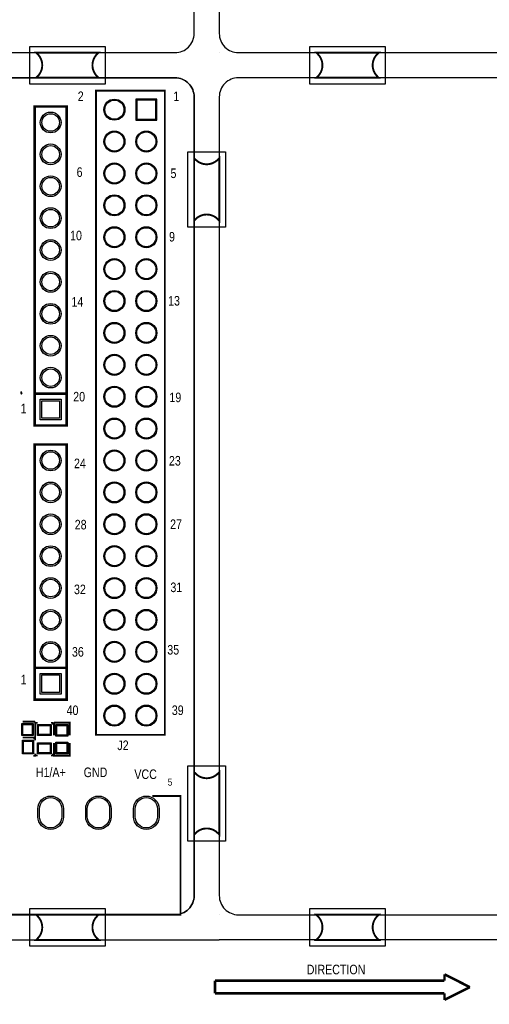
# Model space of a CAD drawing. Extents: x 0 to 144, y -67 to 145.
# Tile 5 of 7: x 57 to 95, y -7 to 71. Entities that reach past the tile are written whole.
import ezdxf

# ---------------------------------------------------------------- set-up
doc = ezdxf.new("R2010")
doc.units = 0
for name, color, linetype in [('BOARD_GEOMETRY_OUTLINE', 1, 'CONTINUOUS'), ('BOARD_GEOMETRY_SILKSCREEN_TOP', 2, 'CONTINUOUS'), ('PACKAGE_GEOMETRY_ASSEMBLY_TOP', 6, 'CONTINUOUS'), ('PACKAGE_GEOMETRY_SILKSCREEN_TOP', 5, 'CONTINUOUS'), ('PACKAGE_GEOMETRY_SOLDERMASK_TOP', 7, 'CONTINUOUS'), ('PIN_SOLDERMASK_TOP', 9, 'CONTINUOUS'), ('PIN_TOP', 8, 'CONTINUOUS')]:
    doc.layers.add(name, color=color, linetype=linetype)

msp = doc.modelspace()

# ---------------------------------------------------------------- linework, layer by layer
at = {"layer": 'BOARD_GEOMETRY_OUTLINE'}
for points in [[(1.524, 68.658232), (69.596, 68.658232, 0.414214), (71.12, 70.182232), (71.12, 133.792468, 0.414214), (69.596, 135.316468), (1.524, 135.316468, 0.414214), (0, 133.792468), (0, 70.182232, 0.414214), (1.524, 68.658232)], [(74.643996, 68.658232), (142.715996, 68.658232, 0.414214), (144.239996, 70.182232), (144.239996, 133.792468, 0.414214), (142.715996, 135.316468), (74.643996, 135.316468, 0.414214), (73.119996, 133.792468), (73.119996, 70.182232, 0.414214), (74.643996, 68.658232)], [(1.524, 0), (69.596, 0, 0.414214), (71.12, 1.524), (71.12, 65.134236, 0.414214), (69.596, 66.658236), (1.524, 66.658236, 0.414214), (0, 65.134236), (0, 1.524, 0.414214), (1.524, 0)], [(74.643996, 0), (142.715996, 0, 0.414214), (144.239996, 1.524), (144.239996, 65.134236, 0.414214), (142.715996, 66.658236), (74.643996, 66.658236, 0.414214), (73.119996, 65.134236), (73.119996, 1.524, 0.414214), (74.643996, 0)], [(0, -7.130796), (0, -4.997196, -0.414214), (2.9972, -1.999996), (73.119996, -1.999996)], [(144.239996, -7.130796), (144.239996, -4.997196, 0.414214), (141.242796, -1.999996), (73.119996, -1.999996)]]:
    msp.add_lwpolyline(points, format="xyb", dxfattribs=at)
for points in [[(73.119996, 68.658232), (73.119996, 68.65747)], [(73.119996, 0), (73.119996, -0.000762)]]:
    msp.add_lwpolyline(points, dxfattribs=at)
msp.add_lwpolyline([(0, 1.524), (0, 65.134236, -0.414214), (1.524, 66.658236), (69.596, 66.658236, -0.414214), (71.12, 65.134236), (71.12, 1.524, -0.414214), (69.596, 0), (1.524, 0, -0.414214)], format="xyb", close=True, dxfattribs=at)
at = {"layer": 'BOARD_GEOMETRY_SILKSCREEN_TOP', "const_width": 0.1524}
msp.add_lwpolyline([(63.2968, 65.640204), (68.7832, 65.640204), (68.7832, 14.332204), (63.2968, 14.332204), (63.2968, 65.640204)], dxfattribs=at)
at = {"layer": 'PACKAGE_GEOMETRY_ASSEMBLY_TOP'}
for points, const_width in [([(57.408064, 41.560496), (57.300368, 41.668192)], 0.127), ([(57.300368, 41.4528), (57.408064, 41.560496)], 0.127), ([(58.456068, 15.37462), (57.4548, 15.37462)], 0.1524), ([(57.4548, 14.11986), (58.4581, 14.11986), (58.4581, 15.37462)], 0.1524), ([(58.6486, 15.29334), (58.4962, 15.29334), (58.4962, 15.14094)], 0.127), ([(59.8678, 15.14094), (59.8678, 15.29334), (59.7154, 15.29334)], 0.127), ([(61.20638, 14.29004), (61.20638, 15.29334), (59.95162, 15.29334)], 0.1524), ([(59.95162, 15.291308), (59.95162, 14.29004)], 0.1524), ([(58.3057, 14.03604), (58.4581, 14.03604), (58.4581, 13.88364)], 0.127), ([(59.95162, 13.68044), (59.95162, 12.67714), (61.20638, 12.67714), (61.20638, 13.68044)], 0.1524), ([(58.3057, 12.66444), (58.4581, 12.66444), (58.4581, 12.81684)], 0.127), ([(58.4962, 12.82954), (58.4962, 12.67714), (58.6486, 12.67714)], 0.127), ([(59.8678, 12.82954), (59.8678, 12.67714), (59.7154, 12.67714)], 0.127)]:
    msp.add_lwpolyline(points, dxfattribs=dict(at, const_width=const_width))
at = {"layer": 'PACKAGE_GEOMETRY_SILKSCREEN_TOP', "const_width": 0.1524}
for points in [[(61.019944, 66.657982), (58.535824, 66.657982), (58.655458, 66.778124, 0.414167), (58.655458, 68.53809), (58.535062, 68.658486), (61.019944, 68.658486)], [(61.019944, 68.658486), (63.504064, 68.658486), (63.38443, 68.538344, 0.414167), (63.38443, 66.778378), (63.504826, 66.657982), (61.019944, 66.657982)], [(83.33994, 66.657982), (80.85582, 66.657982), (80.975454, 66.778124, 0.414167), (80.975454, 68.53809), (80.855058, 68.658486), (83.33994, 68.658486)], [(83.33994, 68.658486), (85.82406, 68.658486), (85.704426, 68.538344, 0.414167), (85.704426, 66.778378), (85.824822, 66.657982), (83.33994, 66.657982)], [(71.119746, 57.768236), (71.119746, 60.252356), (71.239888, 60.132722, 0.414167), (72.999854, 60.132722), (73.12025, 60.253118), (73.12025, 57.768236)], [(73.12025, 57.768236), (73.12025, 55.284116), (73.000108, 55.40375, 0.414167), (71.240142, 55.40375), (71.119746, 55.283354), (71.119746, 57.768236)], [(71.119746, 8.873236), (71.119746, 11.357356), (71.239888, 11.237722, 0.414167), (72.999854, 11.237722), (73.12025, 11.358118), (73.12025, 8.873236)], [(73.12025, 8.873236), (73.12025, 6.389116), (73.000108, 6.50875, 0.414167), (71.240142, 6.50875), (71.119746, 6.388354), (71.119746, 8.873236)], [(61.019944, -2.00025), (58.535824, -2.00025), (58.655458, -1.880108, 0.414167), (58.655458, -0.120142), (58.535062, 0.000254), (61.019944, 0.000254)], [(61.019944, 0.000254), (63.504064, 0.000254), (63.38443, -0.119888, 0.414167), (63.38443, -1.879854), (63.504826, -2.00025), (61.019944, -2.00025)], [(83.33994, -2.00025), (80.85582, -2.00025), (80.975454, -1.880108, 0.414167), (80.975454, -0.120142), (80.855058, 0.000254), (83.33994, 0.000254)], [(83.33994, 0.000254), (85.82406, 0.000254), (85.704426, -0.119888, 0.414167), (85.704426, -1.879854), (85.824822, -2.00025), (83.33994, -2.00025)]]:
    msp.add_lwpolyline(points, format="xyb", dxfattribs=at)
at = {"layer": 'PACKAGE_GEOMETRY_SILKSCREEN_TOP'}
for points, const_width in [([(58.42, 38.968426), (58.42, 64.368426), (60.96, 64.368426), (60.96, 38.968426), (58.42, 38.968426)], 0.2032), ([(58.42, 41.508426), (60.96, 41.508426)], 0.2032), ([(58.42, 17.128236), (58.42, 37.448236), (60.96, 37.448236), (60.96, 17.128236), (58.42, 17.128236)], 0.2032), ([(58.42, 19.668236), (60.96, 19.668236)], 0.2032), ([(49.345088, 0), (70.034912, 0), (70.034912, 9.45007), (67.793616, 9.45007)], 0.1524), ([(93.08846, -5.766308), (91.062048, -4.74345)], 0.2032), ([(91.062048, -4.74345), (91.062048, -5.24764)], 0.2032), ([(72.77862, -5.248402), (72.77862, -6.265164)], 0.2032), ([(91.06281, -5.248402), (72.77862, -5.248402)], 0.2032), ([(91.062048, -5.24764), (91.06281, -5.248402)], 0.2032), ([(72.77862, -6.265164), (91.06281, -6.265164)], 0.2032), ([(91.06281, -6.265164), (91.063826, -6.26618)], 0.2032), ([(91.063826, -6.776212), (93.08846, -5.766308)], 0.2032), ([(91.063826, -6.26618), (91.063826, -6.776212)], 0.2032)]:
    msp.add_lwpolyline(points, dxfattribs=dict(at, const_width=const_width))
at = {"layer": 'PACKAGE_GEOMETRY_SOLDERMASK_TOP'}
for points in [[(58.01995, 66.158364), (58.01995, 69.158104), (64.019938, 69.158104), (64.019938, 66.158364)], [(80.339946, 66.158364), (80.339946, 69.158104), (86.339934, 69.158104), (86.339934, 66.158364)], [(73.619868, 54.768242), (70.620128, 54.768242), (70.620128, 60.76823), (73.619868, 60.76823)], [(73.619868, 5.873242), (70.620128, 5.873242), (70.620128, 11.87323), (73.619868, 11.87323)], [(58.01995, -2.499868), (58.01995, 0.499872), (64.019938, 0.499872), (64.019938, -2.499868)], [(80.339946, -2.499868), (80.339946, 0.499872), (86.339934, 0.499872), (86.339934, -2.499868)]]:
    msp.add_lwpolyline(points, close=True, dxfattribs=at)
at = {"layer": 'PIN_SOLDERMASK_TOP'}
for points in [[(68.1482, 64.956436), (66.4718, 64.956436), (66.4718, 63.280036), (68.1482, 63.280036)], [(60.5155, 39.412926), (58.8645, 39.412926), (58.8645, 41.063926), (60.5155, 41.063926)], [(60.5155, 17.572736), (58.8645, 17.572736), (58.8645, 19.223736), (60.5155, 19.223736)], [(57.3913, 14.26464), (57.3913, 15.22984), (58.3057, 15.22984), (58.3057, 14.26464)], [(58.6359, 15.15364), (59.7281, 15.15364), (59.7281, 14.29004), (58.6359, 14.29004)], [(61.0616, 14.22654), (60.0964, 14.22654), (60.0964, 15.14094), (61.0616, 15.14094)], [(57.4548, 12.80414), (57.4548, 13.89634), (58.3184, 13.89634), (58.3184, 12.80414)], [(58.6359, 13.68044), (59.7281, 13.68044), (59.7281, 12.81684), (58.6359, 12.81684)], [(61.0616, 12.82954), (60.0964, 12.82954), (60.0964, 13.74394), (61.0616, 13.74394)]]:
    msp.add_lwpolyline(points, close=True, dxfattribs=at)
for points in [[(60.706, 8.442452), (60.706, 7.807452, -1), (58.674, 7.807452), (58.674, 8.442452, -1)], [(64.516, 8.442452), (64.516, 7.807452, -1), (62.484, 7.807452), (62.484, 8.442452, -1)], [(68.326, 8.442452), (68.326, 7.807452, -1), (66.294, 7.807452), (66.294, 8.442452, -1)]]:
    msp.add_lwpolyline(points, format="xyb", close=True, dxfattribs=at)
for centre, radius in [((64.77, 64.118236), 0.8382), ((59.69, 63.098426), 0.8255), ((64.77, 61.578236), 0.8382), ((67.31, 61.578236), 0.8382), ((59.69, 60.558426), 0.8255), ((64.77, 59.038236), 0.8382), ((67.31, 59.038236), 0.8382), ((59.69, 58.018426), 0.8255), ((64.77, 56.498236), 0.8382), ((67.31, 56.498236), 0.8382), ((59.69, 55.478426), 0.8255), ((64.77, 53.958236), 0.8382), ((67.31, 53.958236), 0.8382), ((59.69, 52.938426), 0.8255), ((64.77, 51.418236), 0.8382), ((67.31, 51.418236), 0.8382), ((59.69, 50.398426), 0.8255), ((64.77, 48.878236), 0.8382), ((67.31, 48.878236), 0.8382), ((59.69, 47.858426), 0.8255), ((64.77, 46.338236), 0.8382), ((67.31, 46.338236), 0.8382), ((59.69, 45.318426), 0.8255), ((64.77, 43.798236), 0.8382), ((67.31, 43.798236), 0.8382), ((59.69, 42.778426), 0.8255), ((64.77, 41.258236), 0.8382), ((67.31, 41.258236), 0.8382), ((64.77, 38.718236), 0.8382), ((67.31, 38.718236), 0.8382), ((59.69, 36.178236), 0.8255), ((64.77, 36.178236), 0.8382), ((67.31, 36.178236), 0.8382), ((59.69, 33.638236), 0.8255), ((64.77, 33.638236), 0.8382), ((67.31, 33.638236), 0.8382), ((59.69, 31.098236), 0.8255), ((64.77, 31.098236), 0.8382), ((67.31, 31.098236), 0.8382), ((59.69, 28.558236), 0.8255), ((64.77, 28.558236), 0.8382), ((67.31, 28.558236), 0.8382), ((59.69, 26.018236), 0.8255), ((64.77, 26.018236), 0.8382), ((67.31, 26.018236), 0.8382), ((64.77, 23.478236), 0.8382), ((67.31, 23.478236), 0.8382), ((59.69, 23.478236), 0.8255), ((59.69, 20.938236), 0.8255), ((64.77, 20.938236), 0.8382), ((67.31, 20.938236), 0.8382), ((64.77, 18.398236), 0.8382), ((67.31, 18.398236), 0.8382), ((64.77, 15.858236), 0.8382), ((67.31, 15.858236), 0.8382)]:
    msp.add_circle(centre, radius, dxfattribs=at)
at = {"layer": 'PIN_TOP'}
for points in [[(68.072, 64.880236), (66.548, 64.880236), (66.548, 63.356236), (68.072, 63.356236)], [(60.3885, 39.539926), (58.9915, 39.539926), (58.9915, 40.936926), (60.3885, 40.936926)], [(60.3885, 17.699736), (58.9915, 17.699736), (58.9915, 19.096736), (60.3885, 19.096736)], [(57.4675, 14.34084), (57.4675, 15.15364), (58.2295, 15.15364), (58.2295, 14.34084)], [(58.7121, 15.07744), (59.6519, 15.07744), (59.6519, 14.36624), (58.7121, 14.36624)], [(60.9854, 14.30274), (60.1726, 14.30274), (60.1726, 15.06474), (60.9854, 15.06474)], [(57.531, 12.88034), (57.531, 13.82014), (58.2422, 13.82014), (58.2422, 12.88034)], [(58.7121, 13.60424), (59.6519, 13.60424), (59.6519, 12.89304), (58.7121, 12.89304)], [(60.9854, 12.90574), (60.1726, 12.90574), (60.1726, 13.66774), (60.9854, 13.66774)]]:
    msp.add_lwpolyline(points, close=True, dxfattribs=at)
for points in [[(60.579, 8.442452), (60.579, 7.807452, -1), (58.801, 7.807452), (58.801, 8.442452, -1)], [(64.389, 8.442452), (64.389, 7.807452, -1), (62.611, 7.807452), (62.611, 8.442452, -1)], [(68.199, 8.442452), (68.199, 7.807452, -1), (66.421, 7.807452), (66.421, 8.442452, -1)]]:
    msp.add_lwpolyline(points, format="xyb", close=True, dxfattribs=at)
for centre, radius in [((64.77, 64.118236), 0.762), ((59.69, 63.098426), 0.6985), ((64.77, 61.578236), 0.762), ((67.31, 61.578236), 0.762), ((59.69, 60.558426), 0.6985), ((64.77, 59.038236), 0.762), ((67.31, 59.038236), 0.762), ((59.69, 58.018426), 0.6985), ((64.77, 56.498236), 0.762), ((67.31, 56.498236), 0.762), ((59.69, 55.478426), 0.6985), ((64.77, 53.958236), 0.762), ((67.31, 53.958236), 0.762), ((59.69, 52.938426), 0.6985), ((64.77, 51.418236), 0.762), ((67.31, 51.418236), 0.762), ((59.69, 50.398426), 0.6985), ((64.77, 48.878236), 0.762), ((67.31, 48.878236), 0.762), ((59.69, 47.858426), 0.6985), ((64.77, 46.338236), 0.762), ((67.31, 46.338236), 0.762), ((59.69, 45.318426), 0.6985), ((64.77, 43.798236), 0.762), ((67.31, 43.798236), 0.762), ((59.69, 42.778426), 0.6985), ((64.77, 41.258236), 0.762), ((67.31, 41.258236), 0.762), ((64.77, 38.718236), 0.762), ((67.31, 38.718236), 0.762), ((59.69, 36.178236), 0.6985), ((64.77, 36.178236), 0.762), ((67.31, 36.178236), 0.762), ((59.69, 33.638236), 0.6985), ((64.77, 33.638236), 0.762), ((67.31, 33.638236), 0.762), ((59.69, 31.098236), 0.6985), ((64.77, 31.098236), 0.762), ((67.31, 31.098236), 0.762), ((59.69, 28.558236), 0.6985), ((64.77, 28.558236), 0.762), ((67.31, 28.558236), 0.762), ((59.69, 26.018236), 0.6985), ((64.77, 26.018236), 0.762), ((67.31, 26.018236), 0.762), ((59.69, 23.478236), 0.6985), ((64.77, 23.478236), 0.762), ((67.31, 23.478236), 0.762), ((59.69, 20.938236), 0.6985), ((64.77, 20.938236), 0.762), ((67.31, 20.938236), 0.762), ((64.77, 18.398236), 0.762), ((67.31, 18.398236), 0.762), ((64.77, 15.858236), 0.762), ((67.31, 15.858236), 0.762)]:
    msp.add_circle(centre, radius, dxfattribs=at)

# ---------------------------------------------------------------- texts
at = {"layer": 'BOARD_GEOMETRY_SILKSCREEN_TOP', "width": 0.833333}
for s, p in [('2', (61.849, 64.802004)), ('1', (69.469, 64.802004)), ('6', (61.758068, 58.764424)), ('5', (69.23659, 58.670952)), ('10', (61.237876, 53.716174)), ('9', (69.120512, 53.615336)), ('14', (61.346334, 48.434752)), ('13', (69.04609, 48.516794)), ('20', (61.486034, 40.878506)), ('19', (69.151246, 40.82415)), ('1', (57.3024, 39.94404)), ('24', (61.548264, 35.56635)), ('23', (69.112638, 35.776408)), ('28', (61.61024, 30.689296)), ('27', (69.205856, 30.720538)), ('32', (61.548264, 25.532588)), ('31', (69.229224, 25.695656)), ('36', (61.385196, 20.553934)), ('35', (68.98005, 20.72513)), ('1', (57.3024, 18.35404)), ('40', (60.96, 15.907004)), ('39', (69.342, 15.907004)), ('J2', (65.003934, 13.113512)), ('H1/A+', (58.5089, 10.96264)), ('GND', (62.3189, 10.96264)), ('VCC', (66.3575, 10.81024))]:
    msp.add_text(s, height=0.762, dxfattribs=at).set_placement(p)
at = {"layer": 'PACKAGE_GEOMETRY_SILKSCREEN_TOP'}
for s, height, width, p in [('5', 0.5588, 0.863636, (69.0245, 10.27684)), ('DIRECTION', 0.762, 0.833667, (80.08874, -4.740656))]:
    msp.add_text(s, height=height, dxfattribs=dict(at, width=width)).set_placement(p)

doc.saveas('drawing.dxf')
